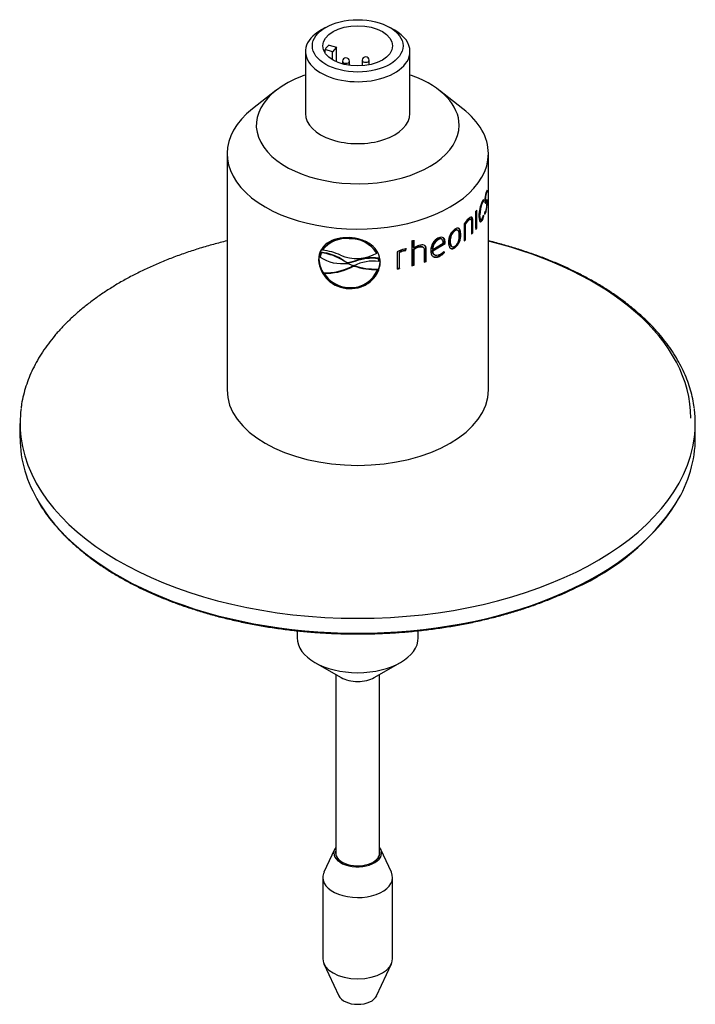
# Model space of a CAD drawing. Header units: millimetres. Extents: x 0 to 296, y -88 to 206.
# Tile 2 of 4: x 7 to 81, y 68 to 175. Entities that reach past the tile are written whole.
import ezdxf

# ---------------------------------------------------------------- set-up
doc = ezdxf.new("R2010")
doc.units = ezdxf.units.MM
doc.layers.add('Default', color=7, linetype='Continuous')
doc.layers.add('SRV-HS-X3-25T', color=7, linetype='Continuous')

# ---------------------------------------------------------------- blocks, each defined once
blk = doc.blocks.new('SE2')
at = {"layer": 'SRV-HS-X3-25T', "color": 7, "linetype": 'Continuous'}
for p, q in [((40.56, 174.44), (40.02, 174.13)), ((48.09, 174.13), (47.55, 174.44)), ((38.36, 171.8), (38.36, 165.05)), ((41.31, 171.78), (40.5, 172.03)), ((40.5, 171.65), (40.5, 172.03)), ((40.94, 172.51), (41.75, 172.27)), ((41.75, 172.27), (41.31, 171.78)), ((41.31, 170.9), (41.31, 171.78)), ((41.75, 170.68), (41.75, 172.27)), ((49.76, 165.05), (49.76, 171.8)), ((42.4, 170.74), (42.4, 170.45)), ((43.16, 170.29), (43.16, 170.74)), ((44.56, 170.85), (44.56, 170.25)), ((45.32, 170.35), (45.32, 170.85)), ((38.25, 169.21), (38.01, 169.12)), ((50.1, 169.12), (49.86, 169.21)), ((35.15, 167.56), (32.58, 165.55)), ((55.53, 165.55), (52.96, 167.56)), ((29.81, 160.67), (29.81, 134.91)), ((58.31, 134.91), (58.31, 160.67)), ((57.88, 155.69), (57.98, 155.67)), ((58.03, 156.3), (58.08, 156.3)), ((58.07, 156.48), (58.16, 156.47)), ((58.16, 156.47), (58.17, 156.69)), ((57.55, 155.28), (57.64, 155.27)), ((57.68, 155.42), (57.69, 155.53)), ((57.68, 155.42), (57.77, 155.41)), ((57.77, 155.41), (57.8, 155.62)), ((57.92, 155.51), (58.01, 155.5)), ((57.96, 155.34), (58.06, 155.33)), ((58.12, 155.39), (58.03, 155.4)), ((58.12, 155.38), (58.19, 155.37)), ((56.38, 153.51), (56.29, 153.54)), ((56.93, 154.37), (56.93, 152.4)), ((56.95, 152.56), (56.95, 154.4)), ((57.04, 152.54), (57.04, 154.51)), ((57.3, 154.03), (57.39, 154.01)), ((57.74, 153.85), (57.8, 153.85)), ((57.8, 153.85), (57.77, 153.96)), ((57.93, 154.31), (57.9, 154.08)), ((57.96, 154.35), (58.05, 154.34)), ((55.66, 153.03), (55.66, 151.15)), ((55.73, 151.31), (55.73, 153.06)), ((55.73, 153.06), (55.81, 153.03)), ((55.81, 151.28), (55.81, 153.03)), ((56.05, 153.42), (56.13, 153.39)), ((56.47, 153.24), (56.47, 151.89)), ((56.51, 152.05), (56.51, 153.41)), ((56.51, 153.41), (56.6, 153.38)), ((56.6, 152.02), (56.6, 153.38)), ((56.95, 152.56), (57.04, 152.54)), ((57.42, 153.49), (57.51, 153.47)), ((57.54, 153.41), (57.63, 153.39)), ((43.12, 151.45), (43.12, 151.39)), ((53.25, 151.32), (53.18, 151.37)), ((54.58, 152.3), (54.65, 152.26)), ((54.94, 152.32), (54.87, 152.35)), ((55.22, 151.89), (55.29, 151.86)), ((56.51, 152.05), (56.6, 152.02)), ((49.3, 150.1), (49.35, 150.29)), ((49.35, 150.29), (49.35, 150.29)), ((49.96, 151.15), (49.96, 148.44)), ((50.16, 150.43), (50.16, 151.21)), ((50.16, 150.43), (50.2, 150.38)), ((50.2, 150.38), (50.2, 151.22)), ((50.67, 150.53), (50.71, 150.48)), ((51.21, 150.45), (51.17, 150.49)), ((51.48, 148.97), (51.48, 150.33)), ((51.48, 150.33), (51.53, 150.28)), ((52.2, 150.11), (53.51, 150.92)), ((52.24, 150.23), (53.39, 150.92)), ((52.25, 150.07), (53.58, 150.88)), ((52.81, 151.34), (52.87, 151.3)), ((53.51, 150.92), (53.52, 151.04)), ((53.51, 150.92), (53.58, 150.88)), ((53.52, 151.04), (53.58, 151)), ((53.58, 150.88), (53.58, 151)), ((54.08, 151.15), (54.15, 151.11)), ((54.27, 150.56), (54.34, 150.52)), ((54.58, 150.43), (54.65, 150.39)), ((55.73, 151.31), (55.81, 151.28)), ((40.07, 149.92), (39.94, 149.45)), ((39.94, 149.45), (39.95, 149.39)), ((40.08, 149.86), (39.95, 149.39)), ((40.07, 149.92), (40.08, 149.86)), ((40.21, 150.2), (40.22, 150.15)), ((46.12, 149.88), (46.13, 149.82)), ((46.35, 149.09), (46.33, 149.26)), ((46.33, 149.26), (46.33, 149.21)), ((48.38, 149.96), (48.38, 148.09)), ((48.6, 148.19), (48.6, 149.94)), ((48.6, 149.94), (48.63, 149.89)), ((48.63, 148.14), (48.63, 149.89)), ((49.1, 150.12), (49.27, 150.15)), ((49.1, 150.12), (49.13, 150.07)), ((49.13, 150.07), (49.3, 150.1)), ((49.27, 150.15), (49.3, 150.29)), ((49.27, 150.15), (49.3, 150.1)), ((50.16, 148.55), (50.16, 150.25)), ((50.16, 150.25), (50.2, 150.2)), ((50.2, 148.5), (50.2, 150.2)), ((51.3, 150.19), (51.3, 148.84)), ((51.53, 148.92), (51.53, 150.28)), ((52.19, 150.27), (52.24, 150.23)), ((52.2, 150.11), (52.25, 150.07)), ((52.37, 149.68), (52.42, 149.64)), ((52.89, 149.51), (52.95, 149.46)), ((53.46, 149.92), (53.43, 149.98)), ((53.52, 149.88), (53.46, 150.01)), ((53.46, 149.92), (53.52, 149.88)), ((39.81, 149.14), (39.78, 149.09)), ((42.94, 148.78), (42.56, 149)), ((42.56, 149), (42.57, 148.94)), ((42.95, 148.73), (42.57, 148.94)), ((42.94, 148.78), (42.95, 148.73)), ((42.96, 148.71), (43, 148.7)), ((43, 148.7), (43.65, 148.42)), ((43.73, 148.95), (43.03, 148.78)), ((43.03, 148.78), (43.04, 148.72)), ((43.73, 148.9), (43.04, 148.72)), ((43.63, 148.47), (43.34, 148.33)), ((43.63, 148.41), (43.34, 148.27)), ((43.34, 148.33), (43.34, 148.27)), ((43.63, 148.43), (43.63, 148.41)), ((43.68, 148.43), (43.68, 148.41)), ((43.73, 148.95), (43.73, 148.9)), ((46.37, 148.91), (46.33, 149.21)), ((46.36, 149.03), (46.35, 149.09)), ((46.5, 148.89), (46.51, 148.83)), ((48.6, 148.19), (48.63, 148.14)), ((50.16, 148.55), (50.2, 148.5)), ((51.48, 148.97), (51.53, 148.92)), ((40.36, 147.69), (40.36, 147.63)), ((46.23, 148.09), (46.23, 148.04)), ((43.13, 146), (43.12, 145.95)), ((7.24, 131.26), (7.24, 129.64)), ((80.87, 129.64), (80.87, 131.26)), ((37.45, 108.65), (37.45, 107.89)), ((50.66, 107.89), (50.66, 108.65)), ((39.39, 105.19), (42.24, 103.54)), ((45.87, 103.54), (48.72, 105.19)), ((41.67, 103.87), (41.67, 84.39)), ((46.44, 84.39), (46.44, 103.87)), ((41.53, 84.81), (40.38, 82.32)), ((47.73, 82.32), (46.58, 84.81)), ((40.26, 81.76), (40.26, 72.89)), ((47.86, 72.89), (47.86, 81.76)), ((40.38, 72.32), (41.99, 68.84)), ((46.12, 68.84), (47.73, 72.32))]:
    blk.add_line(p, q, dxfattribs=at)
for centre, radius, start, end in [((42.78, 170.74), 0.38, 0, 180), ((44.94, 170.85), 0.38, 0, 180), ((61.27, 155.44), 3.36, 162.3169, 178.6821), ((60.27, 155.62), 2.3, 162.8988, 178.7585), ((60.82, 153.92), 3.54, 154.5166, 180.8691), ((60.22, 154.1), 2.83, 155.5971, 181.7613), ((54.66, 155.31), 3.52, 343.9392, 0.9575), ((55.72, 155.2), 2.43, 343.501, 0.335), ((58.64, 150.92), 3.65, 133.3097, 144.6528), ((60.15, 154.11), 2.86, 180.8689, 181.6707), ((55.87, 154.26), 1.88, 332.8895, 337.3286), ((55.91, 154.27), 1.94, 332.9793, 347.3265), ((56.2, 154.32), 1.61, 333.2577, 347.218), ((55.65, 151.07), 1.69, 126.1397, 182.4491), ((57.7, 151.64), 2.42, 132.8346, 144.2798), ((57.8, 151.59), 2.45, 132.828, 144.2021), ((42.77, 148.26), 3.21, 83.77, 142.6382), ((42.78, 148.2), 3.21, 83.8147, 142.6917), ((43.21, 147.98), 3.47, 33.0869, 91.61), ((43.22, 147.93), 3.47, 33.0731, 91.6303), ((53.52, 150.15), 1.48, 116.171, 181.6702), ((55.41, 151.25), 1.33, 128.409, 184.5435), ((55.48, 151.21), 1.33, 128.2759, 184.4703), ((53.51, 151.76), 1.71, 308.7879, 4.2892), ((53.58, 151.73), 1.72, 308.6707, 4.2102), ((49.38, 149.64), 0.657, 91.498, 108.9025), ((51.16, 149.01), 1.6, 108.0043, 128.8982), ((51.34, 148.88), 1.88, 108.3713, 127.1684), ((51.21, 148.94), 1.62, 107.9895, 128.7644), ((53.35, 150.31), 1.17, 117.8686, 181.7433), ((53.41, 150.26), 1.17, 117.7256, 181.6362), ((42.38, 153.12), 4.45, 236.8852, 277.4708), ((39.4, 144.31), 5.65, 55.9547, 83.1737), ((39.41, 144.26), 5.64, 55.9753, 83.2589), ((39.57, 144), 6.18, 64.977, 83.943), ((43.94, 153.61), 4.38, 246.4031, 299.9639), ((45.62, 144.15), 5.17, 82.1655, 111.5472), ((45.63, 144.1), 5.16, 82.1428, 111.5654), ((49.8, 147.37), 2.96, 102.3709, 118.7087), ((49.51, 148.2), 1.96, 101.9863, 117.68), ((49.55, 148.13), 1.98, 101.9867, 117.5763), ((52.13, 151.15), 1.81, 294.6505, 317.1167), ((52.26, 151.12), 1.63, 295.1778, 317.2146), ((52.18, 151.13), 1.83, 294.6429, 317.0055), ((43.17, 149.35), 3.4, 184.3399, 269.1669), ((43.19, 149.39), 3.38, 184.1443, 269.0237), ((40.66, 153.62), 5.93, 267.0933, 296.8575), ((40.66, 153.57), 5.94, 267.1758, 296.877), ((44.98, 172.67), 23.97, 265.1197, 265.3299), ((44.99, 172.78), 24.13, 265.1509, 265.3598), ((43.37, 149.13), 3.14, 265.579, 355.5648), ((44.04, 172.38), 23.97, 269.02, 269.1277), ((45.74, 144.61), 4.35, 81.7567, 118.753), ((45.89, 154.68), 6.59, 250.3876, 272.9711), ((45.89, 154.63), 6.6, 250.4063, 272.9503), ((43.25, 149.5), 3.44, 212.9319, 267.8486), ((43.31, 149.22), 3.16, 266.6573, 338.0228), ((57.36, 136.89), 25.77, 293.8118, 326.1341)]:
    blk.add_arc(centre, radius, start, end, dxfattribs=at)
for major_axis in [(4.94, 0), (-3.8, 0)]:
    blk.add_ellipse((44.06, 172.42), major_axis=major_axis, ratio=0.57735, dxfattribs=at)
for centre, major_axis, start_param, end_param in [((44.06, 171.8), (5.7, 0), 2.356195, 6.283185), ((44.06, 171.8), (5.7, 0), 0, 0.785398), ((44.06, 171.26), (-3.8, 0), 5.673384, 5.92404), ((42.78, 170.74), (0.38, 0), 3.141593, 6.283185), ((44.94, 170.85), (0.38, 0), 3.141593, 6.283185), ((44.06, 163.77), (11.06, 0), 2.148723, 6.283185), ((44.06, 163.77), (11.06, 0), 0, 0.99287), ((44.06, 160.67), (14.25, 0), 2.506399, 6.283185), ((44.06, 160.67), (14.25, 0), 0, 0.635193), ((44.06, 165.05), (-5.7, 0), 0, 3.141593), ((44.06, 157.9), (14.25, 0), -0.443325, -0.424755), ((44.06, 155.93), (14.16, 0), -0.428974, -0.424755), ((44.06, 155.93), (14.25, 0), -0.443325, -0.424755), ((44.06, 155.93), (14.16, 0), -0.501134, -0.494598), ((44.06, 155.93), (14.25, 0), -0.513172, -0.494598), ((44.06, 158.64), (14.25, 0), -1.143675, -1.1251), ((44.06, 155.93), (14.16, 0), -0.609792, -0.600696), ((44.06, 155.93), (14.25, 0), -0.61927, -0.600696), ((44.06, 131.84), (36.31, 0), 0, 1.167527), ((44.06, 155.93), (14.15, 0), -1.262722, -1.244148), ((44.06, 155.93), (14.16, 0), -1.140618, -1.1251), ((44.06, 155.93), (14.25, 0), -1.143675, -1.1251), ((44.06, 155.93), (14.15, 0), -1.033611, -1.019002), ((44.06, 155.93), (14.25, 0), -1.037577, -1.019002), ((44.06, 155.93), (14.25, 0), -1.262722, -1.244148), ((44.06, 134.91), (14.25, 0), 3.141593, 6.283185), ((44.06, 131.26), (36.81, 0), 3.065449, 3.212112), ((44.06, 131.26), (36.81, 0), 0, 0.076189), ((44.06, 131.26), (36.81, 0), 6.211854, 6.283185), ((44.06, 129.64), (36.81, 0), 3.141593, 3.478845), ((44.06, 131.26), (36.81, 0), 3.212112, 6.211854), ((44.06, 129.64), (36.81, 0), 5.945071, 6.283185), ((44.06, 129.64), (36.81, 0), 3.478845, 5.945071), ((44.06, 107.89), (6.6, 0), 3.141593, 6.283185), ((44.06, 104.59), (-2.56, 0), 0.785398, 2.356195), ((44.06, 84.42), (-2.61, 0), 5.861872, 6.283185), ((44.06, 84.42), (-2.61, 0), 0, 3.562906), ((44.06, 84.42), (-2.42, 0), 6.104766, 6.283185), ((44.06, 84.42), (-2.42, 0), 0, 3.320012), ((44.06, 84.39), (2.38, 0), 3.141593, 3.926991), ((44.06, 84.39), (2.38, 0), 5.497787, 6.283185), ((44.06, 81.76), (-3.8, 0), 6.02289, 6.283185), ((44.06, 81.76), (-3.8, 0), 0, 3.401888), ((44.06, 72.89), (3.8, 0), 3.141593, 6.283185), ((44.06, 69.16), (2.14, 0), 3.401888, 6.02289)]:
    blk.add_ellipse(centre, major_axis=major_axis, ratio=0.57735, start_param=start_param, end_param=end_param, dxfattribs=at)
for points, knots in [([(58.08, 155.56), (58.06, 155.53), (58.03, 155.49), (58, 155.5), (57.99, 155.51), (57.98, 155.57), (57.98, 155.62), (57.98, 155.67)], [0, 0, 0, 0, 0.5, 0.5, 0.75, 0.75, 1, 1, 1, 1]), ([(58.08, 156.3), (58.09, 156.35), (58.11, 156.39), (58.14, 156.45), (58.15, 156.47), (58.16, 156.47)], [0, 0, 0, 0, 0.5, 0.5, 1, 1, 1, 1]), ([(57.92, 155.52), (57.92, 155.45), (57.92, 155.39), (57.94, 155.3), (57.95, 155.27), (57.98, 155.25), (57.99, 155.26), (58.03, 155.29), (58.04, 155.31), (58.06, 155.33)], [0, 0, 0, 0, 0.25, 0.25, 0.5, 0.5, 0.75, 0.75, 1, 1, 1, 1]), ([(58.06, 155.33), (58.08, 155.36), (58.1, 155.4), (58.13, 155.39), (58.14, 155.38), (58.15, 155.32), (58.15, 155.27), (58.15, 155.22)], [0, 0, 0, 0, 0.5, 0.5, 0.75, 0.75, 1, 1, 1, 1]), ([(58.19, 155.37), (58.19, 155.44), (58.18, 155.51), (58.17, 155.6), (58.17, 155.63), (58.15, 155.64), (58.13, 155.63), (58.11, 155.6), (58.09, 155.58), (58.08, 155.56)], [0, 0, 0, 0, 0.25, 0.25, 0.5, 0.5, 0.75, 0.75, 1, 1, 1, 1]), ([(58.09, 155.38), (58.09, 155.45), (58.09, 155.52), (58.08, 155.57), (58.08, 155.57), (58.08, 155.57)], [0, 0, 0, 0, 0.25, 0.25, 0.2642005, 0.2642005, 0.2642005, 0.2642005]), ([(56.05, 153.42), (56.1, 153.46), (56.14, 153.5), (56.22, 153.54), (56.26, 153.55), (56.29, 153.54)], [0, 0, 0, 0, 0.25, 0.25, 0.4935578, 0.4935578, 0.4935578, 0.4935578]), ([(56.6, 153.38), (56.6, 153.43), (56.6, 153.47), (56.59, 153.56), (56.58, 153.59), (56.56, 153.66), (56.54, 153.69), (56.51, 153.73), (56.49, 153.74), (56.42, 153.76), (56.37, 153.74), (56.25, 153.68), (56.19, 153.63), (56.13, 153.57)], [0, 0, 0, 0, 0.125, 0.125, 0.25, 0.25, 0.375, 0.375, 0.5, 0.5, 0.75, 0.75, 1, 1, 1, 1]), ([(56.13, 153.39), (56.18, 153.43), (56.22, 153.47), (56.3, 153.51), (56.34, 153.52), (56.41, 153.5), (56.43, 153.47), (56.46, 153.37), (56.47, 153.3), (56.47, 153.24)], [0, 0, 0, 0, 0.25, 0.25, 0.5, 0.5, 0.75, 0.75, 1, 1, 1, 1]), ([(56.51, 153.41), (56.51, 153.45), (56.51, 153.5), (56.5, 153.58), (56.5, 153.62), (56.47, 153.68), (56.46, 153.71), (56.43, 153.75), (56.41, 153.76), (56.39, 153.77)], [0, 0, 0, 0, 0.125, 0.125, 0.25, 0.25, 0.375, 0.375, 0.4930116, 0.4930116, 0.4930116, 0.4930116]), ([(57.29, 153.86), (57.29, 153.8), (57.29, 153.74), (57.3, 153.63), (57.3, 153.57), (57.32, 153.43), (57.34, 153.34), (57.39, 153.26), (57.41, 153.25), (57.45, 153.23), (57.47, 153.23), (57.51, 153.24), (57.54, 153.26), (57.58, 153.32), (57.61, 153.35), (57.63, 153.39)], [0, 0, 0, 0, 0.125, 0.125, 0.25, 0.25, 0.5, 0.5, 0.625, 0.625, 0.75, 0.75, 0.875, 0.875, 1, 1, 1, 1]), ([(57.42, 153.49), (57.39, 153.49), (57.37, 153.52), (57.33, 153.6), (57.32, 153.68), (57.3, 153.84), (57.3, 153.93), (57.3, 154.03)], [0.3008497, 0.3008497, 0.3008497, 0.3008497, 0.5, 0.5, 0.75, 0.75, 1, 1, 1, 1]), ([(57.64, 153.59), (57.6, 153.53), (57.56, 153.48), (57.49, 153.47), (57.46, 153.49), (57.42, 153.59), (57.41, 153.66), (57.39, 153.82), (57.39, 153.91), (57.39, 154.01)], [0, 0, 0, 0, 0.25, 0.25, 0.5, 0.5, 0.75, 0.75, 1, 1, 1, 1]), ([(57.9, 154.08), (57.93, 154.09), (57.95, 154.13), (58, 154.22), (58.03, 154.27), (58.05, 154.34)], [0, 0, 0, 0, 0.5, 0.5, 1, 1, 1, 1]), ([(58.05, 154.51), (58.03, 154.46), (58.01, 154.41), (57.97, 154.35), (57.95, 154.32), (57.93, 154.31)], [0, 0, 0, 0, 0.5, 0.5, 1, 1, 1, 1]), ([(55.29, 151.86), (55.29, 151.92), (55.29, 151.98), (55.28, 152.09), (55.27, 152.15), (55.25, 152.25), (55.24, 152.3), (55.2, 152.38), (55.18, 152.42), (55.12, 152.49), (55.09, 152.51), (55.02, 152.54), (54.98, 152.55), (54.9, 152.55), (54.85, 152.54), (54.75, 152.5), (54.7, 152.47), (54.65, 152.44)], [0, 0, 0, 0, 0.125, 0.125, 0.25, 0.25, 0.375, 0.375, 0.5, 0.5, 0.625, 0.625, 0.75, 0.75, 0.875, 0.875, 1, 1, 1, 1]), ([(55.22, 151.89), (55.22, 151.95), (55.21, 152.01), (55.2, 152.13), (55.2, 152.18), (55.18, 152.28), (55.16, 152.33), (55.13, 152.42), (55.1, 152.46), (55.05, 152.52), (55.02, 152.54), (54.99, 152.56)], [0, 0, 0, 0, 0.125, 0.125, 0.25, 0.25, 0.375, 0.375, 0.5, 0.5, 0.6227575, 0.6227575, 0.6227575, 0.6227575]), ([(57.36, 153.25), (57.37, 153.25), (57.39, 153.25), (57.42, 153.26), (57.45, 153.28), (57.49, 153.33), (57.52, 153.37), (57.54, 153.41)], [0.6607297, 0.6607297, 0.6607297, 0.6607297, 0.75, 0.75, 0.875, 0.875, 1, 1, 1, 1]), ([(43.12, 151.51), (42.67, 151.51), (42.23, 151.48), (41.42, 151.28), (41.05, 151.11), (40.44, 150.69), (40.2, 150.42), (39.87, 149.8), (39.8, 149.45), (39.78, 149.09)], [0, 0, 0, 0, 0.25, 0.25, 0.5, 0.5, 0.75, 0.75, 1, 1, 1, 1]), ([(46.51, 148.83), (46.5, 149.2), (46.43, 149.56), (46.09, 150.2), (45.84, 150.48), (45.21, 150.96), (44.83, 151.15), (44.01, 151.42), (43.57, 151.48), (43.12, 151.51)], [0, 0, 0, 0, 0.25, 0.25, 0.5, 0.5, 0.75, 0.75, 1, 1, 1, 1]), ([(53.18, 151.37), (53.14, 151.39), (53.09, 151.41), (52.96, 151.4), (52.88, 151.38), (52.81, 151.34)], [0.5379071, 0.5379071, 0.5379071, 0.5379071, 0.75, 0.75, 1, 1, 1, 1]), ([(53.58, 151), (53.58, 151.06), (53.58, 151.11), (53.57, 151.21), (53.56, 151.25), (53.51, 151.38), (53.47, 151.45), (53.34, 151.54), (53.26, 151.56), (53.12, 151.55), (53.07, 151.54), (52.97, 151.52), (52.92, 151.5), (52.87, 151.47)], [0, 0, 0, 0, 0.125, 0.125, 0.25, 0.25, 0.5, 0.5, 0.75, 0.75, 0.875, 0.875, 1, 1, 1, 1]), ([(53.39, 150.92), (53.39, 151), (53.38, 151.07), (53.34, 151.21), (53.31, 151.27), (53.22, 151.35), (53.16, 151.37), (53.02, 151.36), (52.94, 151.33), (52.87, 151.3)], [0, 0, 0, 0, 0.25, 0.25, 0.5, 0.5, 0.75, 0.75, 1, 1, 1, 1]), ([(53.52, 151.04), (53.52, 151.1), (53.51, 151.15), (53.5, 151.25), (53.49, 151.29), (53.45, 151.42), (53.41, 151.49), (53.34, 151.54), (53.33, 151.54), (53.33, 151.55)], [0, 0, 0, 0, 0.125, 0.125, 0.25, 0.25, 0.5, 0.5, 0.5147831, 0.5147831, 0.5147831, 0.5147831]), ([(54.87, 152.35), (54.85, 152.36), (54.83, 152.37), (54.77, 152.37), (54.74, 152.37), (54.66, 152.34), (54.62, 152.32), (54.58, 152.3)], [0.6629254, 0.6629254, 0.6629254, 0.6629254, 0.75, 0.75, 0.875, 0.875, 1, 1, 1, 1]), ([(55.13, 151.74), (55.13, 151.83), (55.12, 151.93), (55.09, 152.1), (55.07, 152.17), (55, 152.29), (54.94, 152.33), (54.85, 152.34), (54.81, 152.33), (54.73, 152.31), (54.69, 152.28), (54.65, 152.26)], [0, 0, 0, 0, 0.25, 0.25, 0.5, 0.5, 0.75, 0.75, 0.875, 0.875, 1, 1, 1, 1]), ([(54.65, 150.57), (54.69, 150.6), (54.73, 150.63), (54.81, 150.7), (54.84, 150.75), (54.94, 150.89), (55, 151), (55.07, 151.22), (55.09, 151.33), (55.12, 151.54), (55.13, 151.64), (55.13, 151.74)], [0, 0, 0, 0, 0.125, 0.125, 0.25, 0.25, 0.5, 0.5, 0.75, 0.75, 1, 1, 1, 1]), ([(29.8, 151.16), (29.31, 151.04), (28.32, 150.78), (26.86, 150.36), (25.42, 149.89), (24.02, 149.39), (22.66, 148.85), (21.34, 148.27), (20.07, 147.66), (18.84, 147.02), (17.66, 146.34), (16.54, 145.63), (15.47, 144.9), (14.46, 144.13), (13.5, 143.34), (12.61, 142.53), (11.78, 141.69), (11.02, 140.83), (10.32, 139.94), (9.69, 139.04), (9.13, 138.13), (8.64, 137.2), (8.22, 136.26), (7.88, 135.31), (7.61, 134.35), (7.43, 133.54), (7.38, 133.1), (7.36, 132.94)], [0.6336902, 0.6336902, 0.6336902, 0.6336902, 0.6483987, 0.6634232, 0.6784512, 0.693483, 0.7085188, 0.7235586, 0.7386024, 0.75365, 0.7687009, 0.7837545, 0.7988098, 0.8138648, 0.8289173, 0.8439646, 0.8590034, 0.8740296, 0.8890388, 0.9040261, 0.9189863, 0.933915, 0.9488084, 0.9636644, 0.978483, 0.9932667, 1, 1, 1, 1]), ([(50.67, 150.53), (50.74, 150.55), (50.82, 150.57), (50.96, 150.58), (51.03, 150.57), (51.12, 150.53), (51.14, 150.52), (51.17, 150.49)], [0, 0, 0, 0, 0.25, 0.25, 0.5, 0.5, 0.6355123, 0.6355123, 0.6355123, 0.6355123]), ([(50.71, 150.48), (50.79, 150.5), (50.86, 150.52), (51, 150.53), (51.07, 150.52), (51.19, 150.48), (51.23, 150.44), (51.29, 150.33), (51.3, 150.26), (51.3, 150.19)], [0, 0, 0, 0, 0.25, 0.25, 0.5, 0.5, 0.75, 0.75, 1, 1, 1, 1]), ([(51.53, 150.28), (51.52, 150.33), (51.52, 150.37), (51.5, 150.46), (51.49, 150.5), (51.46, 150.57), (51.43, 150.6), (51.37, 150.66), (51.34, 150.68), (51.23, 150.73), (51.13, 150.74), (50.94, 150.72), (50.84, 150.7), (50.74, 150.67)], [0, 0, 0, 0, 0.125, 0.125, 0.25, 0.25, 0.375, 0.375, 0.5, 0.5, 0.75, 0.75, 1, 1, 1, 1]), ([(51.48, 150.33), (51.47, 150.37), (51.47, 150.42), (51.46, 150.5), (51.44, 150.54), (51.41, 150.62), (51.39, 150.65), (51.36, 150.67)], [0, 0, 0, 0, 0.125, 0.125, 0.25, 0.25, 0.3705355, 0.3705355, 0.3705355, 0.3705355]), ([(53.96, 151), (53.96, 150.94), (53.96, 150.88), (53.98, 150.77), (53.98, 150.71), (54.01, 150.61), (54.03, 150.56), (54.07, 150.47), (54.09, 150.43), (54.15, 150.36), (54.19, 150.33), (54.27, 150.3), (54.31, 150.29), (54.4, 150.29), (54.45, 150.3), (54.55, 150.33), (54.6, 150.36), (54.65, 150.39)], [0, 0, 0, 0, 0.125, 0.125, 0.25, 0.25, 0.375, 0.375, 0.5, 0.5, 0.625, 0.625, 0.75, 0.75, 0.875, 0.875, 1, 1, 1, 1]), ([(54.08, 151.15), (54.08, 151.05), (54.09, 150.96), (54.12, 150.79), (54.14, 150.71), (54.21, 150.61), (54.24, 150.58), (54.27, 150.56)], [0, 0, 0, 0, 0.25, 0.25, 0.5, 0.5, 0.6506619, 0.6506619, 0.6506619, 0.6506619]), ([(54.14, 150.36), (54.14, 150.36), (54.15, 150.36), (54.2, 150.33), (54.24, 150.32), (54.33, 150.32), (54.38, 150.33), (54.48, 150.37), (54.53, 150.4), (54.58, 150.43)], [0.6031381, 0.6031381, 0.6031381, 0.6031381, 0.625, 0.625, 0.75, 0.75, 0.875, 0.875, 1, 1, 1, 1]), ([(54.15, 151.11), (54.15, 151.01), (54.16, 150.92), (54.19, 150.75), (54.21, 150.67), (54.29, 150.55), (54.35, 150.51), (54.45, 150.5), (54.49, 150.5), (54.57, 150.53), (54.61, 150.55), (54.65, 150.57)], [0, 0, 0, 0, 0.25, 0.25, 0.5, 0.5, 0.75, 0.75, 0.875, 0.875, 1, 1, 1, 1]), ([(80.75, 132.94), (80.74, 133.04), (80.7, 133.43), (80.54, 134.18), (80.29, 135.13), (79.96, 136.08), (79.56, 137.02), (79.08, 137.94), (78.54, 138.86), (77.93, 139.76), (77.25, 140.64), (76.5, 141.5), (75.69, 142.34), (74.81, 143.16), (73.87, 143.96), (72.88, 144.73), (71.82, 145.47), (70.71, 146.18), (69.54, 146.86), (68.33, 147.52), (67.07, 148.13), (65.76, 148.72), (64.41, 149.27), (63.01, 149.78), (61.58, 150.25), (60.12, 150.69), (59.02, 150.98), (58.41, 151.14), (58.31, 151.16)], [0, 0, 0, 0, 0.0041497, 0.0188753, 0.0336188, 0.0483885, 0.0631903, 0.0780276, 0.0929011, 0.1078095, 0.1227496, 0.1377174, 0.1527082, 0.1677172, 0.1827401, 0.1977728, 0.212812, 0.2278549, 0.2428993, 0.257943, 0.272985, 0.2880244, 0.3030609, 0.318094, 0.3331238, 0.3481503, 0.3631735, 0.3662755, 0.3662755, 0.3662755, 0.3662755]), ([(52.04, 150.1), (52.04, 150.04), (52.04, 149.97), (52.06, 149.85), (52.07, 149.79), (52.12, 149.62), (52.18, 149.53), (52.35, 149.39), (52.46, 149.36), (52.64, 149.37), (52.7, 149.38), (52.82, 149.41), (52.88, 149.43), (52.95, 149.46)], [0, 0, 0, 0, 0.125, 0.125, 0.25, 0.25, 0.5, 0.5, 0.75, 0.75, 0.875, 0.875, 1, 1, 1, 1]), ([(52.37, 149.68), (52.31, 149.73), (52.28, 149.79), (52.23, 149.89), (52.22, 149.94), (52.2, 150.02), (52.2, 150.07), (52.2, 150.11)], [0.5292276, 0.5292276, 0.5292276, 0.5292276, 0.75, 0.75, 0.875, 0.875, 1, 1, 1, 1]), ([(52.95, 149.65), (52.86, 149.6), (52.77, 149.58), (52.59, 149.56), (52.51, 149.58), (52.38, 149.67), (52.33, 149.73), (52.29, 149.85), (52.28, 149.89), (52.26, 149.98), (52.26, 150.02), (52.25, 150.07)], [0, 0, 0, 0, 0.25, 0.25, 0.5, 0.5, 0.75, 0.75, 0.875, 0.875, 1, 1, 1, 1]), ([(52.27, 149.46), (52.34, 149.42), (52.43, 149.4), (52.58, 149.41), (52.64, 149.42), (52.76, 149.45), (52.83, 149.48), (52.89, 149.51)], [0.5562463, 0.5562463, 0.5562463, 0.5562463, 0.75, 0.75, 0.875, 0.875, 1, 1, 1, 1]), ([(43.12, 145.95), (43.57, 145.94), (44.02, 146), (44.84, 146.29), (45.21, 146.52), (45.83, 147.06), (46.09, 147.39), (46.43, 148.1), (46.5, 148.47), (46.51, 148.83)], [0, 0, 0, 0, 0.25, 0.25, 0.5, 0.5, 0.75, 0.75, 1, 1, 1, 1]), ([(9.34, 122.54), (9.36, 122.51), (9.54, 122.19), (9.98, 121.55), (10.62, 120.68), (11.35, 119.82), (12.14, 118.98), (12.99, 118.17), (13.91, 117.38), (14.88, 116.61), (15.91, 115.87), (17, 115.15), (18.14, 114.47), (19.34, 113.81), (20.58, 113.19), (21.87, 112.6), (23.21, 112.04), (24.58, 111.52), (26, 111.04), (27.45, 110.59), (28.93, 110.18), (30.44, 109.81), (31.98, 109.47), (33.55, 109.18), (35.13, 108.93), (36.74, 108.72), (38.35, 108.55), (39.98, 108.43), (41.62, 108.34), (43.26, 108.3), (44.9, 108.3), (46.55, 108.35), (48.18, 108.43), (49.81, 108.56), (51.43, 108.73), (53.03, 108.94), (54.61, 109.19), (56.18, 109.48), (57.72, 109.82), (59.23, 110.19), (60.71, 110.6), (62.16, 111.05), (63.57, 111.54), (64.95, 112.06), (66.25, 112.6), (67.21, 113.04), (67.67, 113.26), (67.77, 113.31)], [0, 0, 0, 0, 0.002513, 0.02558, 0.04866, 0.071751, 0.094851, 0.117959, 0.141072, 0.164189, 0.187309, 0.21043, 0.233552, 0.256674, 0.279795, 0.302916, 0.326035, 0.349153, 0.372269, 0.395384, 0.418498, 0.441611, 0.464723, 0.487833, 0.510943, 0.534052, 0.55716, 0.580268, 0.603376, 0.626483, 0.64959, 0.672698, 0.695805, 0.718913, 0.742021, 0.765129, 0.788239, 0.811349, 0.83446, 0.857572, 0.880686, 0.9038, 0.926917, 0.950034, 0.973153, 0.995058, 1, 1, 1, 1])]:
    blk.add_open_spline(points, degree=3, knots=knots, dxfattribs=at)
for points in [[(58.17, 156.69), (58.15, 156.68), (58.11, 156.59), (58.07, 156.46)], [(57.8, 155.62), (57.75, 155.62), (57.69, 155.55), (57.63, 155.44)], [(57.64, 155.27), (57.69, 155.36), (57.73, 155.41), (57.77, 155.41)], [(57.94, 155.31), (57.95, 155.32), (57.95, 155.33), (57.96, 155.34)], [(57.96, 155.34), (57.99, 155.37), (58.01, 155.41), (58.03, 155.4)], [(57.92, 154.26), (57.93, 154.29), (57.94, 154.32), (57.96, 154.35)], [(40.05, 150.14), (39.89, 149.84), (39.82, 149.49), (39.81, 149.14)], [(46.5, 148.89), (46.49, 149.1), (46.46, 149.3), (46.41, 149.5)]]:
    blk.add_open_spline(points, degree=3, dxfattribs=at)

msp = doc.modelspace()

# ---------------------------------------------------------------- block references
at = {"layer": 'Default'}
msp.add_blockref('SE2', (0, 0), dxfattribs=at)

doc.saveas('drawing.dxf')
